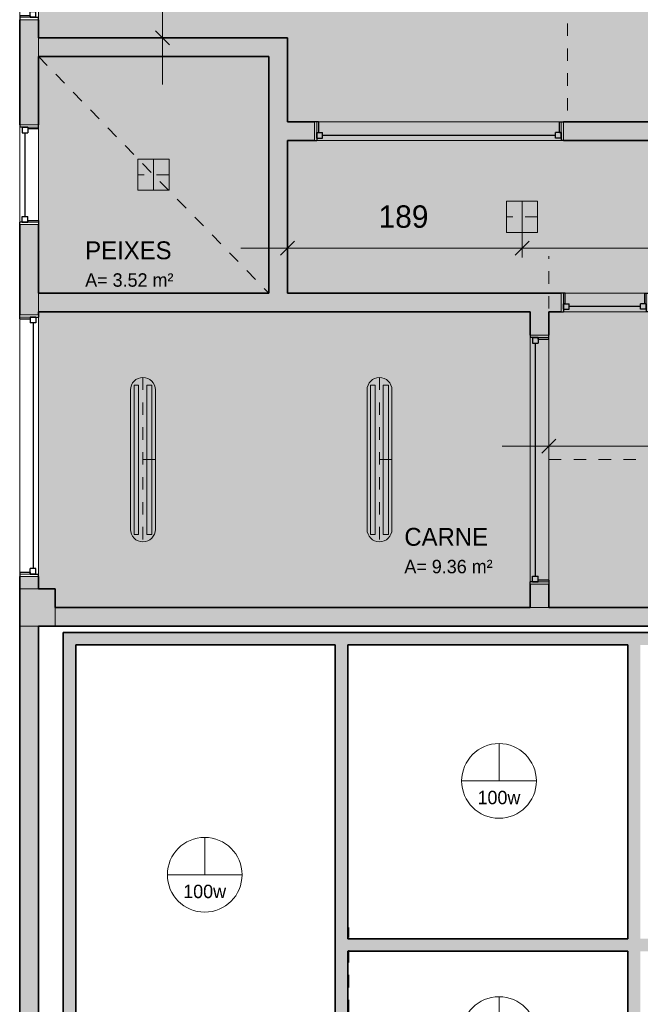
# Model space of a CAD drawing. Header units: metres. Extents: x -31 to 96, y -24 to 31.
# Tile 4 of 155: x -28.51 to -23.53, y -11.7 to -3.79. Entities that reach past the tile are written whole.
import ezdxf

# ---------------------------------------------------------------- set-up
doc = ezdxf.new("R2010")
doc.units = ezdxf.units.M
doc.linetypes.add('Oculta', pattern=[0.007144, 0.004763, -0.002381])
for name, color, linetype, lineweight in [('A-ANNO-DIMS', 211, 'Continuous', 9), ('A-ANNO-DIMS-75', 211, 'Continuous', 9), ('A-AREA-IDEN', 2, 'Continuous', 9), ('A-DETL', 90, 'Continuous', 18), ('A-DETL-GENF', 92, 'Continuous', 18), ('A-DETL-HDLN', 90, 'Oculta', 18), ('A-DETL-THIN', 151, 'Continuous', 18), ('A-GLAZ', 151, 'Continuous', 18), ('A-WALL', 113, 'Continuous', 18), ('A-WALL-PATT', 111, 'Continuous', 35), ('G-ANNO-TEXT', 231, 'Continuous', 9)]:
    doc.layers.add(name, color=color, linetype=linetype, lineweight=lineweight)
doc.styles.add('Century Gothic_2', font='GOTHIC.TTF', dxfattribs={"height": 0.179639})
doc.styles.add('Century Gothic_3', font='GOTHIC.TTF', dxfattribs={"height": 0.107783})
doc.styles.add('Century Gothic_B', font='txt', dxfattribs={"height": 0.143612})
doc.dimstyles.new('_Cotas_detalhamento_2_5_mm', dxfattribs={"dimscale": 0.3048, "dimtxt": 0.1875, "dimasz": 0.369094, "dimexe": 0.246063, "dimexo": 0.738189, "dimgap": 0.369094, "dimtad": 1, "dimdec": 0, "dimlfac": 100, "dimzin": 0, "dimdsep": 46, "dimtxsty": 'Century Gothic_2', "dimblk1": 'OBLIQUE', "dimblk2": 'OBLIQUE', "dimsah": 1, "dimcen": 0.09, "dimdle": 1.230315, "dimazin": 0, "dimtfac": 1, "dimtdec": 4, "dimtix": 1, "dimtmove": 0, "dimatfit": 3, "dimfxl": 1, "dimtvp": 1, "dimtolj": 1, "dimtzin": 0, "dimarcsym": 2})

# ---------------------------------------------------------------- blocks, each defined once
blk = doc.blocks.new('Casement w Mullions-Number_0002 - _JANELA-2635482-PLANTA DE TETO - LUMINOTÉCNICO')
at = {"layer": 'A-GLAZ', "lineweight": 25}
for p, q in [((-1.05, 0.075), (-1.03095, 0.075)), ((-1.03095, 0.01055), (-1.03095, 0.075)), ((-1.03095, 0.055), (-1.03095, 0.01055)), ((-1.03095, 0.055), (-0.9865, 0.055)), ((-1.03095, 0.01055), (-0.9865, 0.01055)), ((-1.03095, 0.01055), (-1.01825, 0.01055)), ((-1.01825, -0.075), (-1.01825, 0.01055)), ((-0.9865, 0.055), (-0.9865, 0.01055)), ((-0.9865, 0.03277), (0.9865, 0.03277)), ((0.9865, 0.055), (0.9865, 0.01055)), ((1.03095, 0.055), (0.9865, 0.055)), ((1.03095, 0.01055), (0.9865, 0.01055)), ((1.01825, 0.01055), (1.03095, 0.01055)), ((1.01825, 0.01055), (1.01825, -0.075)), ((1.03095, 0.01055), (1.03095, 0.075)), ((1.05, 0.075), (1.03095, 0.075)), ((1.03095, 0.055), (1.03095, 0.01055)), ((-1.01825, -0.075), (-1.05, -0.075)), ((1.01825, -0.075), (1.05, -0.075))]:
    blk.add_line(p, q, dxfattribs=at)
at = {"layer": 'A-GLAZ'}
for p, q in [((-1.03095, 0.075), (-1.05, 0.075)), ((-1.05, 0.075), (-1.05, -0.075)), ((-1.03095, -0.075), (-1.03095, 0.075)), ((1.03095, 0.075), (-1.03095, 0.075)), ((-1.03095, 0.075), (-1.03095, -0.075)), ((1.03095, 0.075), (1.03095, -0.075)), ((1.05, 0.075), (1.03095, 0.075)), ((1.03095, -0.075), (1.03095, 0.075)), ((1.05, -0.075), (1.05, 0.075)), ((-1.05, -0.075), (-1.03095, -0.075)), ((-1.03095, -0.075), (1.03095, -0.075)), ((1.03095, -0.075), (1.05, -0.075))]:
    blk.add_line(p, q, dxfattribs=at)
blk = doc.blocks.new('Casement w Mullions-Number_0002 - _JANELA 2-2374376-PLANTA DE TETO - LUMINOTÉCNICO')
at = {"layer": 'A-GLAZ', "lineweight": 25}
for p, q in [((-1, 0.075), (-0.98095, 0.075)), ((-0.98095, 0.01055), (-0.98095, 0.075)), ((-0.98095, 0.055), (-0.98095, 0.01055)), ((-0.98095, 0.055), (-0.9365, 0.055)), ((-0.98095, 0.01055), (-0.9365, 0.01055)), ((-0.98095, 0.01055), (-0.96825, 0.01055)), ((-0.96825, -0.075), (-0.96825, 0.01055)), ((-0.9365, 0.055), (-0.9365, 0.01055)), ((-0.9365, 0.03277), (0.9365, 0.03277)), ((0.9365, 0.055), (0.9365, 0.01055)), ((0.98095, 0.055), (0.9365, 0.055)), ((0.98095, 0.01055), (0.9365, 0.01055)), ((0.96825, 0.01055), (0.98095, 0.01055)), ((0.96825, 0.01055), (0.96825, -0.075)), ((0.98095, 0.01055), (0.98095, 0.075)), ((1, 0.075), (0.98095, 0.075)), ((0.98095, 0.055), (0.98095, 0.01055)), ((-0.96825, -0.075), (-1, -0.075)), ((0.96825, -0.075), (1, -0.075))]:
    blk.add_line(p, q, dxfattribs=at)
at = {"layer": 'A-GLAZ'}
for p, q in [((-0.98095, 0.075), (-1, 0.075)), ((-1, 0.075), (-1, -0.075)), ((-0.98095, -0.075), (-0.98095, 0.075)), ((0.98095, 0.075), (-0.98095, 0.075)), ((-0.98095, 0.075), (-0.98095, -0.075)), ((0.98095, 0.075), (0.98095, -0.075)), ((1, 0.075), (0.98095, 0.075)), ((0.98095, -0.075), (0.98095, 0.075)), ((1, -0.075), (1, 0.075)), ((-1, -0.075), (-0.98095, -0.075)), ((-0.98095, -0.075), (0.98095, -0.075)), ((0.98095, -0.075), (1, -0.075))]:
    blk.add_line(p, q, dxfattribs=at)
blk = doc.blocks.new('Casement w Mullions-Number_0002 - _JANELA 5-2405608-PLANTA DE TETO - LUMINOTÉCNICO')
at = {"layer": 'A-GLAZ', "lineweight": 25}
for p, q in [((-0.35, 0.075), (-0.33095, 0.075)), ((-0.33095, 0.01055), (-0.33095, 0.075)), ((-0.33095, 0.055), (-0.33095, 0.01055)), ((-0.33095, 0.055), (-0.2865, 0.055)), ((-0.33095, 0.01055), (-0.2865, 0.01055)), ((-0.33095, 0.01055), (-0.31825, 0.01055)), ((-0.31825, -0.075), (-0.31825, 0.01055)), ((-0.2865, 0.055), (-0.2865, 0.01055)), ((-0.2865, 0.03277), (0.2865, 0.03277)), ((0.2865, 0.055), (0.2865, 0.01055)), ((0.33095, 0.055), (0.2865, 0.055)), ((0.33095, 0.01055), (0.2865, 0.01055)), ((0.31825, 0.01055), (0.33095, 0.01055)), ((0.31825, 0.01055), (0.31825, -0.075)), ((0.33095, 0.01055), (0.33095, 0.075)), ((0.35, 0.075), (0.33095, 0.075)), ((0.33095, 0.055), (0.33095, 0.01055)), ((-0.31825, -0.075), (-0.35, -0.075)), ((0.31825, -0.075), (0.35, -0.075))]:
    blk.add_line(p, q, dxfattribs=at)
at = {"layer": 'A-GLAZ'}
for p, q in [((-0.33095, 0.075), (-0.35, 0.075)), ((-0.35, 0.075), (-0.35, -0.075)), ((-0.33095, -0.075), (-0.33095, 0.075)), ((0.33095, 0.075), (-0.33095, 0.075)), ((-0.33095, 0.075), (-0.33095, -0.075)), ((0.33095, 0.075), (0.33095, -0.075)), ((0.35, 0.075), (0.33095, 0.075)), ((0.33095, -0.075), (0.33095, 0.075)), ((0.35, -0.075), (0.35, 0.075)), ((-0.35, -0.075), (-0.33095, -0.075)), ((-0.33095, -0.075), (0.33095, -0.075)), ((0.33095, -0.075), (0.35, -0.075))]:
    blk.add_line(p, q, dxfattribs=at)
blk = doc.blocks.new('Casement w Mullions-Number_0002 - _JANELA 2-2379083-PLANTA DE TETO - LUMINOTÉCNICO')
at = {"layer": 'A-GLAZ', "lineweight": 25}
for p, q in [((-0.96825, 0.075), (-1, 0.075)), ((-0.96825, 0.075), (-0.96825, -0.01055)), ((0.96825, 0.075), (1, 0.075)), ((0.96825, -0.01055), (0.96825, 0.075)), ((-1, -0.075), (-0.98095, -0.075)), ((-0.98095, -0.01055), (-0.9365, -0.01055)), ((-0.98095, -0.055), (-0.98095, -0.01055)), ((-0.98095, -0.01055), (-0.96825, -0.01055)), ((-0.98095, -0.01055), (-0.98095, -0.075)), ((-0.98095, -0.055), (-0.9365, -0.055)), ((-0.9365, -0.055), (-0.9365, -0.01055)), ((-0.9365, -0.03277), (0.9365, -0.03277)), ((0.9365, -0.055), (0.9365, -0.01055)), ((0.98095, -0.01055), (0.9365, -0.01055)), ((0.98095, -0.055), (0.9365, -0.055)), ((0.96825, -0.01055), (0.98095, -0.01055)), ((0.98095, -0.055), (0.98095, -0.01055)), ((0.98095, -0.01055), (0.98095, -0.075)), ((1, -0.075), (0.98095, -0.075))]:
    blk.add_line(p, q, dxfattribs=at)
at = {"layer": 'A-GLAZ'}
for p, q in [((-1, 0.075), (-0.98095, 0.075)), ((-1, -0.075), (-1, 0.075)), ((-0.98095, 0.075), (-0.98095, -0.075)), ((-0.98095, 0.075), (0.98095, 0.075)), ((-0.98095, -0.075), (-0.98095, 0.075)), ((0.98095, 0.075), (1, 0.075)), ((0.98095, -0.075), (0.98095, 0.075)), ((0.98095, 0.075), (0.98095, -0.075)), ((1, 0.075), (1, -0.075)), ((-0.98095, -0.075), (-1, -0.075)), ((0.98095, -0.075), (-0.98095, -0.075)), ((1, -0.075), (0.98095, -0.075))]:
    blk.add_line(p, q, dxfattribs=at)
blk = doc.blocks.new('Casement w Mullions-Number_0002 - _JANELA 3-2635499-PLANTA DE TETO - LUMINOTÉCNICO')
at = {"layer": 'A-GLAZ', "lineweight": 25}
for p, q in [((-0.36825, 0.075), (-0.4, 0.075)), ((-0.36825, 0.075), (-0.36825, -0.01055)), ((0.36825, 0.075), (0.4, 0.075)), ((0.36825, -0.01055), (0.36825, 0.075)), ((-0.4, -0.075), (-0.38095, -0.075)), ((-0.38095, -0.01055), (-0.3365, -0.01055)), ((-0.38095, -0.055), (-0.38095, -0.01055)), ((-0.38095, -0.01055), (-0.36825, -0.01055)), ((-0.38095, -0.01055), (-0.38095, -0.075)), ((-0.38095, -0.055), (-0.3365, -0.055)), ((-0.3365, -0.055), (-0.3365, -0.01055)), ((-0.3365, -0.03277), (0.3365, -0.03277)), ((0.3365, -0.055), (0.3365, -0.01055)), ((0.38095, -0.01055), (0.3365, -0.01055)), ((0.38095, -0.055), (0.3365, -0.055)), ((0.36825, -0.01055), (0.38095, -0.01055)), ((0.38095, -0.055), (0.38095, -0.01055)), ((0.38095, -0.01055), (0.38095, -0.075)), ((0.4, -0.075), (0.38095, -0.075))]:
    blk.add_line(p, q, dxfattribs=at)
at = {"layer": 'A-GLAZ'}
for p, q in [((-0.4, 0.075), (-0.38095, 0.075)), ((-0.4, -0.075), (-0.4, 0.075)), ((-0.38095, 0.075), (-0.38095, -0.075)), ((-0.38095, 0.075), (0.38095, 0.075)), ((-0.38095, -0.075), (-0.38095, 0.075)), ((0.38095, 0.075), (0.4, 0.075)), ((0.38095, -0.075), (0.38095, 0.075)), ((0.38095, 0.075), (0.38095, -0.075)), ((0.4, 0.075), (0.4, -0.075)), ((-0.38095, -0.075), (-0.4, -0.075)), ((0.38095, -0.075), (-0.38095, -0.075)), ((0.4, -0.075), (0.38095, -0.075))]:
    blk.add_line(p, q, dxfattribs=at)
blk = doc.blocks.new('DIMBLOCK151-PLANTA DE TETO - LUMINOTÉCNICO')
at = {"layer": 'A-ANNO-DIMS-75'}
for p, q in [((-24.2623, -7.364), (-24.2623, -7.1436)), ((-19.3023, -8.1396), (-19.3023, -7.1436)), ((-24.6373, -7.2186), (-18.9273, -7.2186)), ((-24.2623, -7.2186), (-24.2623, -7.364)), ((-19.3023, -7.2186), (-19.3023, -8.1396))]:
    blk.add_line(p, q, dxfattribs=at)
at = {"layer": 'A-ANNO-DIMS-75', "lineweight": 18}
for p, q in [((-24.2623, -7.2186), (-24.206, -7.1623)), ((-19.3023, -7.2186), (-19.246, -7.1623)), ((-24.2623, -7.2186), (-24.3185, -7.2748)), ((-19.3023, -7.2186), (-19.3585, -7.2748))]:
    blk.add_line(p, q, dxfattribs=at)
at = {"layer": 'A-ANNO-DIMS-75', "color": 0, "insert": (-21.9921, -6.8758), "char_height": 0.17964, "width": 0.503571, "attachment_point": 1, "line_spacing_factor": 0.984117, "style": 'Century Gothic_2'}
blk.add_mtext('496', dxfattribs=at)
blk = doc.blocks.new('_Oblique')
at = {"color": 0, "linetype": 'ByBlock', "lineweight": -2}
blk.add_line((-0.5, -0.5), (0.5, 0.5), dxfattribs=at)
blk = doc.blocks.new('DIMBLOCK153-PLANTA DE TETO - LUMINOTÉCNICO')
at = {"layer": 'A-ANNO-DIMS-75', "lineweight": 18}
for p, q in [((-27.3644, -2.7697), (-27.4207, -2.7134)), ((-27.3644, -2.7697), (-27.3082, -2.8259)), ((-27.3644, -3.9396), (-27.4207, -3.8834)), ((-27.3644, -3.9396), (-27.3082, -3.9959))]:
    blk.add_line(p, q, dxfattribs=at)
at = {"layer": 'A-ANNO-DIMS-75'}
for p, q in [((-27.219, -2.7697), (-27.4394, -2.7697)), ((-27.3644, -4.3146), (-27.3644, -2.7697)), ((-27.3644, -2.7697), (-27.219, -2.7697)), ((-27.219, -3.9396), (-27.4394, -3.9396)), ((-27.3644, -3.9396), (-27.219, -3.9396))]:
    blk.add_line(p, q, dxfattribs=at)
at = {"layer": 'A-ANNO-DIMS-75', "color": 0, "insert": (-27.7072, -3.5645), "char_height": 0.17964, "width": 0.503571, "attachment_point": 1, "rotation": 90, "line_spacing_factor": 0.984117, "style": 'Century Gothic_2'}
blk.add_mtext('117', dxfattribs=at)
blk = doc.blocks.new('DIMBLOCK182-PLANTA DE TETO - LUMINOTÉCNICO')
at = {"layer": 'A-ANNO-DIMS-75'}
for p, q in [((-24.4773, -5.4771), (-24.4773, -5.7032)), ((-24.4773, -5.6282), (-24.4773, -5.4771)), ((-26.3623, -5.7736), (-26.3623, -5.5532)), ((-26.7373, -5.6282), (-24.4773, -5.6282)), ((-26.3623, -5.6282), (-26.3623, -5.7736))]:
    blk.add_line(p, q, dxfattribs=at)
at = {"layer": 'A-ANNO-DIMS-75', "lineweight": 18}
for p, q in [((-26.3623, -5.6282), (-26.306, -5.5719)), ((-24.4773, -5.6282), (-24.421, -5.5719)), ((-26.3623, -5.6282), (-26.4185, -5.6844)), ((-24.4773, -5.6282), (-24.5335, -5.6844))]:
    blk.add_line(p, q, dxfattribs=at)
at = {"layer": 'A-ANNO-DIMS-75', "color": 0, "insert": (-25.6296, -5.2855), "char_height": 0.17964, "width": 0.503571, "attachment_point": 1, "line_spacing_factor": 0.984117, "style": 'Century Gothic_2'}
blk.add_mtext('189', dxfattribs=at)
blk = doc.blocks.new('DIMBLOCK183-PLANTA DE TETO - LUMINOTÉCNICO')
at = {"layer": 'A-ANNO-DIMS-75'}
for p, q in [((-24.4773, -5.4771), (-24.4773, -5.7032)), ((-24.4773, -5.6282), (-24.4773, -5.4771)), ((-21.4773, -5.7271), (-21.4773, -5.5532)), ((-24.4773, -5.6282), (-21.4773, -5.6282)), ((-21.4773, -5.6282), (-21.4773, -5.7271))]:
    blk.add_line(p, q, dxfattribs=at)
at = {"layer": 'A-ANNO-DIMS-75', "lineweight": 18}
for p, q in [((-24.4773, -5.6282), (-24.421, -5.5719)), ((-21.4773, -5.6282), (-21.421, -5.5719)), ((-24.4773, -5.6282), (-24.5335, -5.6844)), ((-21.4773, -5.6282), (-21.5335, -5.6844))]:
    blk.add_line(p, q, dxfattribs=at)
at = {"layer": 'A-ANNO-DIMS-75', "color": 0, "insert": (-23.1871, -5.2855), "char_height": 0.17964, "width": 0.503571, "attachment_point": 1, "line_spacing_factor": 0.984117, "style": 'Century Gothic_2'}
blk.add_mtext('300', dxfattribs=at)

msp = doc.modelspace()

# ---------------------------------------------------------------- hatches: boundary and pattern name
at = {"layer": 'A-DETL-GENF'}
h = msp.add_hatch(color=254, dxfattribs=at)
h.paths.add_polyline_path([(-20.6273, -20.8474), (-19.3773, -20.8474), (-19.3773, -18.5646), (-20.6273, -18.5646), (-20.6273, -20.7407)], flags=0)
h.paths.add_polyline_path([(-20.8523, -20.8474), (-20.7773, -20.8474), (-20.7773, -18.4146), (-19.3773, -18.4146), (-19.3773, -16.1146), (-23.2273, -16.1146), (-23.2273, -16.5245), (-23.0773, -16.5245), (-23.0773, -16.8245), (-23.3773, -16.8245), (-23.3773, -16.1146), (-26.734, -16.1146), (-26.734, -20.1646), (-23.3023, -20.1646), (-23.3023, -19.8646), (-23.0773, -19.8646), (-23.0773, -20.1646), (-22.3773, -20.1646), (-22.3773, -20.8474), (-21.1523, -20.8474)], flags=0)
h.paths.add_polyline_path([(-9.6773, -20.6646), (-7.3273, -20.6646), (-7.3273, -20.4146), (-7.0773, -20.4146), (-7.0773, -18.7646), (-9.6773, -18.7646), (-9.6773, -19.8546), (-9.8273, -19.8546), (-9.8273, -16.7159), (-10.8273, -16.7159), (-10.8273, -16.9146), (-11.0773, -16.9146), (-11.0773, -18.8146), (-11.2273, -18.8146), (-11.2273, -16.6646), (-14.9523, -16.6646), (-14.9523, -16.9146), (-15.3523, -16.9146), (-15.3523, -16.6646), (-17.7273, -16.6646), (-17.7273, -13.9396), (-19.2273, -13.9396), (-19.2273, -16.5146), (-19.0773, -16.5146), (-19.0773, -16.8146), (-19.2273, -16.8146), (-19.2273, -20.5474), (-19.0773, -20.5474), (-19.0773, -20.6646), (-15.5523, -20.6646), (-15.5523, -20.5146), (-15.2523, -20.5146), (-15.2523, -20.6646), (-11.2273, -20.6646), (-11.2273, -20.2146), (-11.0773, -20.2146), (-11.0773, -20.4146), (-10.8273, -20.4146), (-10.8273, -20.6646), (-9.8273, -20.6646), (-9.8273, -20.5546), (-9.6773, -20.5546), (-9.6773, -20.6421)], flags=0)
h.paths.add_polyline_path([(-6.8657, -20.6646), (-0.7273, -20.6646), (-0.7273, -17.7122), (-5.7773, -17.7122), (-5.7773, -19.0622), (-5.9273, -19.0622), (-5.9273, -16.7146), (-6.9273, -16.7146), (-6.9273, -20.6646)], flags=0)
h.paths.add_polyline_path([(-7.0773, -18.6146), (-7.0773, -16.9146), (-7.3273, -16.9146), (-7.3273, -16.7159), (-9.6773, -16.7159), (-9.6773, -18.6146), (-7.0891, -18.6146)], flags=0)
h.paths.add_polyline_path([(-0.7273, -17.5622), (-0.7273, -17.5337), (-0.7123, -17.5337), (-0.7123, -13.3837), (-0.7273, -13.3837), (-0.7273, -12.6646), (-6.9173, -12.6646), (-6.9173, -12.8146), (-7.2173, -12.8146), (-7.2173, -15.2646), (-5.9273, -15.2646), (-5.9273, -14.1646), (-5.7773, -14.1646), (-5.777, -17.5622), (-3.1285, -17.5622)], flags=0)
h.paths.add_polyline_path([(-7.3273, -16.5659), (-7.3273, -16.4646), (-6.9273, -16.4646), (-6.9273, -16.5646), (-5.9273, -16.5646), (-5.9273, -15.4146), (-7.3673, -15.4146), (-7.3673, -12.6646), (-9.4673, -12.6646), (-9.4673, -15.4159), (-9.6173, -15.4159), (-9.6173, -12.6646), (-10.8273, -12.6646), (-10.8273, -12.8146), (-11.0773, -12.8146), (-11.0773, -16.5146), (-10.8273, -16.5146), (-10.8273, -16.5659), (-8.143, -16.5659)], flags=0)
h.paths.add_polyline_path([(-11.348, -16.5146), (-11.2273, -16.5146), (-11.2273, -15.0146), (-15.2273, -15.0146), (-15.2273, -16.5146), (-13.5458, -16.5146)], flags=0)
h.paths.add_polyline_path([(-15.3773, -16.5146), (-15.3773, -12.7146), (-15.5023, -12.7146), (-15.5023, -12.6146), (-17.5773, -12.6146), (-17.5773, -16.5146), (-16.4043, -16.5146)], flags=0)
h.paths.add_polyline_path([(-20.634, -15.9646), (-19.3773, -15.9646), (-19.3773, -13.7896), (-17.7273, -13.7896), (-17.7273, -12.4646), (-15.5023, -12.4646), (-15.5023, -12.4146), (-15.2023, -12.4146), (-15.2023, -12.5646), (-15.0523, -12.5646), (-15.0523, -12.7146), (-14.3523, -12.7146), (-14.3523, -12.5646), (-11.2273, -12.5646), (-11.2273, -12.4146), (-10.8273, -12.4146), (-10.8273, -12.5146), (-8.9873, -12.5146), (-8.9873, -9.5146), (-9.9329, -9.5146), (-9.9329, -9.5159), (-10.0829, -9.5159), (-10.0829, -5.737), (-12.345, -3.6888), (-16.2273, -3.6888), (-16.2273, -2.4247), (-19.3773, -2.4247), (-19.3773, 0.6853), (-22.3073, 0.6853), (-22.3073, 0.6753), (-23.7273, 0.6753), (-23.7273, 0.6553), (-23.9623, 0.6553), (-23.9623, -0.6747), (-23.3773, -0.6747), (-23.3773, -0.5047), (-23.0773, -0.5047), (-23.0773, -0.6646), (-20.7173, -0.6646), (-20.7173, -2.5146), (-20.8673, -2.5146), (-20.8673, -0.8146), (-23.2273, -0.8146), (-23.2273, -1.7146), (-23.3773, -1.7146), (-23.3773, -0.8247), (-24.1123, -0.8247), (-24.1123, 0.6553), (-24.6623, 0.6553), (-24.6623, 4.8453), (-28.2123, 4.8453), (-28.2123, 4.6953), (-28.3623, 4.6953), (-28.3623, -0.5797), (-28.2123, -0.5797), (-28.2123, -0.8146), (-28.3623, -0.8146), (-28.3623, -3.9396), (-26.3623, -3.9396), (-26.3623, -4.6146), (-26.1448, -4.6146), (-26.1448, -4.7646), (-26.3623, -4.7646), (-26.3623, -5.9896), (-24.1623, -5.9896), (-24.1623, -6.1396), (-24.2623, -6.1396), (-24.2623, -6.3271), (-24.4123, -6.3271), (-24.4123, -6.1396), (-28.3623, -6.1396), (-28.3623, -8.3646), (-28.2273, -8.3646), (-28.2273, -8.5146), (-24.4123, -8.5146), (-24.4123, -8.3271), (-24.2623, -8.3271), (-24.2623, -8.5146), (-23.3773, -8.5146), (-23.3773, -8.3646), (-23.0773, -8.3646), (-23.0773, -8.5146), (-19.3023, -8.5146), (-19.3023, -8.3646), (-19.0773, -8.3646), (-19.0773, -11.2746), (-19.3023, -11.2746), (-19.3023, -12.4896), (-19.0773, -12.4896), (-19.0773, -12.7896), (-19.3773, -12.7896), (-19.3773, -12.7646), (-26.734, -12.7646), (-26.734, -15.9646), (-20.6667, -15.9646)], flags=0)
h.paths.add_polyline_path([(-15.2273, -14.8646), (-15.2223, -14.8646), (-15.2223, -12.7146), (-15.2273, -12.7146), (-15.2273, -14.8618)], flags=0)
h.paths.add_polyline_path([(-12.7987, -11.4646), (-13.0273, -11.4646), (-13.0273, -11.3146), (-12.2773, -11.3146), (-12.2773, -11.4646)], flags=0)
h.paths.add_polyline_path([(-11.5773, -11.4646), (-11.5773, -11.3146), (-11.2773, -11.3146), (-11.2773, -11.4646)], flags=0)
h.paths.add_polyline_path([(-13.7273, -11.4646), (-14.0273, -11.4646), (-14.0273, -11.3146), (-13.7273, -11.3146)], flags=0)
h.paths.add_polyline_path([(-16.4584, -11.4646), (-16.6273, -11.4646), (-16.6273, -11.3146), (-16.1773, -11.3146), (-16.1773, -11.4646), (-16.2273, -11.4646)], flags=0)
h.paths.add_polyline_path([(-15.4773, -11.4646), (-15.4773, -11.3146), (-15.0273, -11.3146), (-15.0273, -11.4646), (-15.3615, -11.4646)], flags=0)
h.paths.add_polyline_path([(-17.3273, -11.4646), (-17.8773, -11.4646), (-17.8773, -9.9146), (-17.7273, -9.9146), (-17.7273, -11.3146), (-17.3273, -11.3146)], flags=0)
h.paths.add_polyline_path([(-17.7273, -9.2146), (-17.8773, -9.2146), (-17.8773, -6.8847), (-17.7273, -6.8847), (-17.7273, -8.8146)], flags=0)
h.paths.add_polyline_path([(-17.7321, -6.1847), (-17.8773, -6.1847), (-17.8773, -5.8847), (-17.7273, -5.8847), (-17.7273, -6.1847)], flags=0)
h.paths.add_polyline_path([(-19.288, -6.1396), (-21.8123, -6.1396), (-21.8123, -5.9896), (-19.2273, -5.9896), (-19.2273, -6.1396)], flags=0)
h.paths.add_polyline_path([(-23.1089, -6.1396), (-23.4623, -6.1396), (-23.4623, -5.9896), (-22.5123, -5.9896), (-22.5123, -6.1396), (-23.0939, -6.1396)], flags=0)
h.paths.add_polyline_path([(-28.2273, -5.9896), (-26.5123, -5.9896), (-26.5123, -4.0896), (-28.3623, -4.0896), (-28.3623, -5.9896)], flags=0)
h.paths.add_polyline_path([(-10.0029, -5.5856), (-6.5934, -1.8198), (-7.8905, -0.6454), (-8.9918, -1.8617), (-9.9184, -1.0228), (-12.2267, -3.572), (-10.003, -5.5855)], flags=0)
h.paths.add_polyline_path([(-17.8773, -5.1847), (-17.8773, -4.7847), (-17.7273, -4.7847), (-17.7273, -5.1847)], flags=0)
h.paths.add_polyline_path([(-19.3773, -4.9396), (-19.5273, -4.9396), (-19.5273, -4.5646), (-19.2273, -4.5646), (-19.2273, -4.9396), (-19.3168, -4.9396)], flags=0)
h.paths.add_polyline_path([(-20.7173, -4.7646), (-21.0373, -4.7646), (-21.0373, -4.6146), (-20.8673, -4.6146), (-20.8673, -4.5146), (-20.7173, -4.5146), (-20.7173, -4.6146)], flags=0)
h.paths.add_polyline_path([(-23.0373, -4.7646), (-24.1448, -4.7646), (-24.1448, -4.6146), (-23.3773, -4.6146), (-23.3773, -3.7146), (-23.2273, -3.7146), (-23.2273, -4.4646), (-23.0823, -4.4646), (-23.0823, -4.6146), (-23.0373, -4.6146)], flags=0)
h.paths.add_polyline_path([(-20.6877, 0.8353), (-19.3773, 0.8353), (-19.3773, 4.8453), (-22.1573, 4.8453), (-22.1573, 0.8353), (-20.7173, 0.8353)], flags=0)
at = {"layer": 'A-WALL-PATT', "lineweight": 18}
h = msp.add_hatch(color=256, dxfattribs=at)
h.paths.add_polyline_path([(-28.3623, -8.3646), (-28.3623, -8.2646), (-28.5123, -8.2646), (-28.5123, -8.3646)], flags=0)
h.paths.add_polyline_path([(-28.5123, -6.1646), (-28.3623, -6.1646), (-28.3623, -5.4396), (-28.5123, -5.4396), (-28.5123, -6.1518)], flags=0)
h.paths.add_polyline_path([(-28.5123, -4.6396), (-28.3623, -4.6396), (-28.3623, -3.7946), (-28.5123, -3.7946), (-28.5123, -4.0896)], flags=0)
h.paths.add_polyline_path([(-28.5123, -1.6946), (-28.3623, -1.6946), (-28.3623, -1.5146), (-28.5123, -1.5146), (-28.5123, -1.6172)], flags=0)
for color, points in [(7, [(-27.7114, -4.0896), (-26.5123, -4.0896), (-26.5123, -3.9396), (-28.3623, -3.9396), (-28.3623, -4.0896)]), (7, [(-26.3623, -5.9896), (-26.3623, -3.9396), (-26.5123, -3.9396), (-26.5123, -5.9896)]), (256, [(-28.3623, -8.6646), (-28.2273, -8.6646), (-28.2273, -8.3646), (-28.5123, -8.3646), (-28.5123, -8.6646)]), (256, [(-24.1995, -8.6646), (-23.3023, -8.6646), (-23.3023, -8.5146), (-28.2273, -8.5146), (-28.2273, -8.6646), (-25.9555, -8.6646)]), (256, [(-28.5123, -10.4896), (-28.3623, -10.4896), (-28.3623, -8.6646), (-28.5123, -8.6646), (-28.5123, -8.8146)]), (9, [(-24.1995, -8.8146), (-19.3773, -8.8146), (-19.3773, -8.7146), (-28.1623, -8.7146), (-28.1623, -8.8146), (-25.8773, -8.8146)]), (9, [(-28.0623, -12.5646), (-28.0623, -8.8146), (-28.1623, -8.8146), (-28.1623, -12.5646)]), (9, [(-25.9773, -12.4646), (-25.8773, -12.4646), (-25.8773, -8.8146), (-25.9773, -8.8146), (-25.9773, -12.4015)]), (9, [(-23.5273, -12.5646), (-23.5273, -8.8146), (-23.6273, -8.8146), (-23.6273, -12.5646)]), (256, [(-28.3623, -11.7896), (-28.3623, -10.4896), (-28.5123, -10.4896), (-28.5123, -11.7896)])]:
    msp.add_hatch(color=color, dxfattribs=at).paths.add_polyline_path(points, flags=0)
h = msp.add_hatch(color=7, dxfattribs=at)
h.paths.add_polyline_path([(-26.3623, -4.7646), (-26.1448, -4.7646), (-26.1448, -4.6146), (-26.3623, -4.6146)], flags=0)
h.paths.add_polyline_path([(-23.3023, -4.7646), (-23.3023, -4.6146), (-24.1448, -4.6146), (-24.1448, -4.7646), (-23.3773, -4.7646)], flags=0)
h = msp.add_hatch(color=7, dxfattribs=at)
h.paths.add_polyline_path([(-21.8123, -6.1396), (-19.2273, -6.1396), (-19.2273, -5.9896), (-21.8123, -5.9896)], flags=0)
h.paths.add_polyline_path([(-24.1995, -6.1396), (-24.1623, -6.1396), (-24.1623, -5.9896), (-28.3623, -5.9896), (-28.3623, -6.1396), (-24.2623, -6.1396)], flags=0)
h.paths.add_polyline_path([(-23.4623, -6.1396), (-22.5123, -6.1396), (-22.5123, -5.9896), (-23.4623, -5.9896)], flags=0)
h = msp.add_hatch(color=7, dxfattribs=at)
h.paths.add_polyline_path([(-24.4123, -8.5146), (-24.2623, -8.5146), (-24.2623, -8.3271), (-24.4123, -8.3271)], flags=0)
h.paths.add_polyline_path([(-24.2623, -6.3271), (-24.2623, -6.1396), (-24.4123, -6.1396), (-24.4123, -6.3271)], flags=0)
h = msp.add_hatch(color=9, dxfattribs=at)
h.paths.add_polyline_path([(-19.3773, -11.2746), (-19.3773, -11.1746), (-23.5273, -11.1746), (-23.5273, -11.2746)], flags=0)
h.paths.add_polyline_path([(-23.6315, -11.2746), (-23.6273, -11.2746), (-23.6273, -11.1746), (-25.8773, -11.1746), (-25.8773, -11.2746), (-24.1995, -11.2746)], flags=0)

# ---------------------------------------------------------------- linework, layer by layer
at = {"layer": 'A-DETL'}
for p, q in [((-28.3623, -4.6396), (-28.3623, -5.4396)), ((-27.3123, -4.9146), (-27.5623, -4.9146)), ((-27.5623, -4.9146), (-27.5623, -5.1646)), ((-27.3123, -5.1646), (-27.3123, -4.9146)), ((-27.5623, -5.1646), (-27.3123, -5.1646)), ((-24.3523, -5.2521), (-24.6023, -5.2521)), ((-24.6023, -5.2521), (-24.6023, -5.5021)), ((-24.3523, -5.5021), (-24.3523, -5.2521)), ((-24.6023, -5.5021), (-24.3523, -5.5021)), ((-28.3623, -6.1646), (-28.3623, -8.2646)), ((-27.6223, -6.7674), (-27.6223, -7.8868)), ((-27.5939, -7.9291), (-27.5939, -6.7291)), ((-27.5939, -6.7291), (-27.5578, -6.7291)), ((-27.5578, -6.7291), (-27.5578, -7.9291)), ((-27.4923, -7.9291), (-27.4923, -6.7291)), ((-27.4923, -6.7291), (-27.4502, -6.7291)), ((-27.4502, -6.7291), (-27.4502, -7.9291)), ((-27.4223, -7.8868), (-27.4223, -6.7674)), ((-25.7223, -6.7674), (-25.7223, -7.8868)), ((-25.6939, -7.9291), (-25.6939, -6.7291)), ((-25.6939, -6.7291), (-25.6578, -6.7291)), ((-25.6578, -6.7291), (-25.6578, -7.9291)), ((-25.5923, -7.9291), (-25.5923, -6.7291)), ((-25.5923, -6.7291), (-25.5502, -6.7291)), ((-25.5502, -6.7291), (-25.5502, -7.9291)), ((-25.5223, -7.8868), (-25.5223, -6.7674)), ((-27.5578, -7.9291), (-27.5939, -7.9291)), ((-27.4502, -7.9291), (-27.4923, -7.9291)), ((-25.6578, -7.9291), (-25.6939, -7.9291)), ((-25.5502, -7.9291), (-25.5923, -7.9291)), ((-24.6623, -9.9067), (-24.6623, -9.6067)), ((-24.9623, -9.9067), (-24.3623, -9.9067)), ((-27.0261, -10.6606), (-27.0261, -10.3606)), ((-27.3261, -10.6606), (-26.7261, -10.6606)), ((-24.6623, -11.9396), (-24.6623, -11.6396))]:
    msp.add_line(p, q, dxfattribs=at)
for centre in [(-24.6623, -9.9067), (-27.0261, -10.6606), (-24.6623, -11.9396)]:
    msp.add_circle(centre, 0.3, dxfattribs=at)
for centre, start, end in [((-27.5223, -6.7674), 360, 180), ((-25.6223, -6.7674), 360, 180), ((-27.5223, -7.8868), 180, 360), ((-25.6223, -7.8868), 180, 360)]:
    msp.add_arc(centre, 0.1, start, end, dxfattribs=at)
at = {"layer": 'A-DETL-HDLN'}
for p, q in [((-24.1123, -0.8247), (-24.1123, -4.6146)), ((-28.3623, -4.0896), (-26.5123, -5.9896)), ((-27.3123, -5.0396), (-27.5623, -5.0396)), ((-24.3523, -5.3771), (-24.6023, -5.3771)), ((-24.2623, -8.5146), (-24.2623, -5.6946)), ((-27.5223, -6.6674), (-27.5223, -7.9868)), ((-25.6223, -6.6674), (-25.6223, -7.9868)), ((-27.4223, -7.3271), (-27.6223, -7.3271)), ((-25.5223, -7.3271), (-25.7223, -7.3271)), ((-24.2623, -7.3271), (-19.2273, -7.3271)), ((-25.8673, -12.7646), (-25.8673, -11.0846))]:
    msp.add_line(p, q, dxfattribs=at)
at = {"layer": 'A-DETL-THIN'}
for p, q in [((-27.4373, -4.9146), (-27.4373, -5.1646)), ((-24.4773, -5.2521), (-24.4773, -5.5021))]:
    msp.add_line(p, q, dxfattribs=at)
at = {"layer": 'A-WALL', "lineweight": 35}
for p, q in [((-28.5123, -4.6396), (-28.5123, -3.7946)), ((-28.3623, -3.7946), (-28.3623, -3.9396)), ((-28.3623, -3.9396), (-26.3623, -3.9396)), ((-26.3623, -3.9396), (-26.3623, -4.6146)), ((-28.3623, -4.0896), (-28.3623, -4.6396)), ((-26.5123, -4.0896), (-28.3623, -4.0896)), ((-26.5123, -5.9896), (-26.5123, -4.0896)), ((-26.3623, -4.6146), (-26.1448, -4.6146)), ((-24.1448, -4.6146), (-23.3023, -4.6146)), ((-26.3623, -4.7646), (-26.3623, -5.9896)), ((-26.1448, -4.7646), (-26.3623, -4.7646)), ((-23.0373, -4.7646), (-24.1448, -4.7646)), ((-28.5123, -6.1646), (-28.5123, -5.4396)), ((-28.3623, -5.4396), (-28.3623, -5.9896)), ((-28.3623, -5.9896), (-26.5123, -5.9896)), ((-26.3623, -5.9896), (-24.1623, -5.9896)), ((-28.3623, -6.1396), (-28.3623, -6.1646)), ((-24.4123, -6.1396), (-28.3623, -6.1396)), ((-24.4123, -6.3271), (-24.4123, -6.1396)), ((-24.1623, -6.1396), (-24.2623, -6.1396)), ((-24.2623, -6.1396), (-24.2623, -6.3271)), ((-28.5123, -11.7896), (-28.5123, -8.2646)), ((-28.3623, -8.2646), (-28.3623, -8.3646)), ((-28.3623, -8.3646), (-28.2273, -8.3646)), ((-28.2273, -8.3646), (-28.2273, -8.5146)), ((-24.4123, -8.5146), (-24.4123, -8.3271)), ((-24.2623, -8.3271), (-24.2623, -8.5146)), ((-28.2273, -8.5146), (-24.4123, -8.5146)), ((-24.2623, -8.5146), (-23.3023, -8.5146)), ((-28.3623, -8.6646), (-28.3623, -12.4896)), ((-19.2273, -8.6646), (-28.3623, -8.6646)), ((-28.1623, -8.7146), (-19.2773, -8.7146)), ((-28.1623, -12.5646), (-28.1623, -8.7146)), ((-25.9773, -8.8146), (-28.0623, -8.8146)), ((-28.0623, -8.8146), (-28.0623, -12.4646)), ((-25.9773, -12.4646), (-25.9773, -8.8146)), ((-23.6273, -8.8146), (-25.8773, -8.8146)), ((-25.8773, -8.8146), (-25.8773, -11.1746)), ((-23.6273, -11.1746), (-23.6273, -8.8146)), ((-25.8773, -11.1746), (-23.6273, -11.1746)), ((-23.6273, -11.2746), (-25.8773, -11.2746)), ((-25.8773, -11.2746), (-25.8773, -12.4646)), ((-23.6273, -12.4646), (-23.6273, -11.2746))]:
    msp.add_line(p, q, dxfattribs=at)
at = {"layer": 'A-WALL'}
for p, q in [((-28.3623, -4.0896), (-28.3623, -3.9396)), ((-28.3623, -6.1396), (-28.3623, -5.9896)), ((-28.3623, -8.3646), (-28.5123, -8.3646)), ((-28.2273, -8.6646), (-28.2273, -8.5146)), ((-24.2623, -8.5146), (-24.4123, -8.5146)), ((-28.5123, -8.6646), (-28.3623, -8.6646))]:
    msp.add_line(p, q, dxfattribs=at)

# ---------------------------------------------------------------- block references
at = {"layer": 'A-GLAZ'}
for name, p, rotation in [('Casement w Mullions-Number_0002 - _JANELA-2635482-PLANTA DE TETO - LUMINOTÉCNICO', (-28.4373, -2.7446), 270.0000000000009), ('Casement w Mullions-Number_0002 - _JANELA 3-2635499-PLANTA DE TETO - LUMINOTÉCNICO', (-28.4373, -5.0396), 270.0000000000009), ('Casement w Mullions-Number_0002 - _JANELA 5-2405608-PLANTA DE TETO - LUMINOTÉCNICO', (-23.8123, -6.0646), 180), ('Casement w Mullions-Number_0002 - _JANELA-2635482-PLANTA DE TETO - LUMINOTÉCNICO', (-28.4373, -7.2146), 270.0000000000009), ('Casement w Mullions-Number_0002 - _JANELA 2-2374376-PLANTA DE TETO - LUMINOTÉCNICO', (-24.3373, -7.3271), 89.9999999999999)]:
    msp.add_blockref(name, p, dxfattribs=dict(at, rotation=rotation))
msp.add_blockref('Casement w Mullions-Number_0002 - _JANELA 2-2379083-PLANTA DE TETO - LUMINOTÉCNICO', (-25.1448, -4.6896), dxfattribs=at)

# ---------------------------------------------------------------- texts
at = {"layer": 'A-AREA-IDEN', "attachment_point": 1}
for s, insert, char_height, width, line_spacing_factor, style in [('PEIXES', (-27.9861, -5.5745), 0.14361, 0.7344, 0.984796, 'Century Gothic_B'), ('A= 3.52 m²', (-27.9861, -5.831), 0.10778, 0.9045, 0.984117, 'Century Gothic_3'), ('CARNE', (-25.4225, -7.8752), 0.14361, 0.8028, 0.984796, 'Century Gothic_B'), ('A= 9.36 m²', (-25.4225, -8.1316), 0.10778, 0.9045, 0.984117, 'Century Gothic_3')]:
    msp.add_mtext(s, dxfattribs=dict(at, insert=insert, char_height=char_height, width=width, line_spacing_factor=line_spacing_factor, style=style))
at = {"layer": 'G-ANNO-TEXT', "color": 7, "char_height": 0.10778, "width": 0.44145, "attachment_point": 1, "line_spacing_factor": 0.984117, "style": 'Century Gothic_3'}
for insert in [(-24.8352, -9.9862), (-27.199, -10.7401)]:
    msp.add_mtext('100w', dxfattribs=dict(at, insert=insert))

# ---------------------------------------------------------------- dimensions: what is measured, and where the dimension line sits
at = {"layer": 'A-ANNO-DIMS'}
dim = msp.add_linear_dim(base=(-27.3644, -2.7697), p1=(-27.444, -3.9396), p2=(-27.444, -2.7697), angle=90, dimstyle='_Cotas_detalhamento_2_5_mm', override={"dimpost": '<>', "dimfxl": 1.169959}, dxfattribs=at)
dim.commit()
dim.dimension.update_dxf_attribs({"geometry": 'DIMBLOCK153-PLANTA DE TETO - LUMINOTÉCNICO', "text_midpoint": (-27.569, -3.3546)})
for base, p1, p2, override, picture, middle in [((-24.4772739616, -5.6281969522), (-26.3622739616, -5.5486474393), (-24.4772739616, -5.2521078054), {"dimpost": '<>', "dimfxl": 1.908183}, 'DIMBLOCK182-PLANTA DE TETO - LUMINOTÉCNICO', (-25.4197739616, -5.4213590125)), ((-21.4773, -5.6282), (-24.4773, -5.2521), (-21.4773, -5.5021), {"dimpost": '<>', "dimfxl": 3.010399}, 'DIMBLOCK183-PLANTA DE TETO - LUMINOTÉCNICO', (-22.9773, -5.4214)), ((-19.3023, -7.2186), (-24.2623, -7.139), (-19.3023, -8.3646), {"dimpost": '<>', "dimfxl": 5.109171}, 'DIMBLOCK151-PLANTA DE TETO - LUMINOTÉCNICO', (-21.7823, -7.0117))]:
    dim = msp.add_linear_dim(base=base, p1=p1, p2=p2, dimstyle='_Cotas_detalhamento_2_5_mm', override=override, dxfattribs=at)
    dim.commit()
    dim.dimension.update_dxf_attribs({"geometry": picture, "text_midpoint": middle})

doc.saveas('drawing.dxf')
